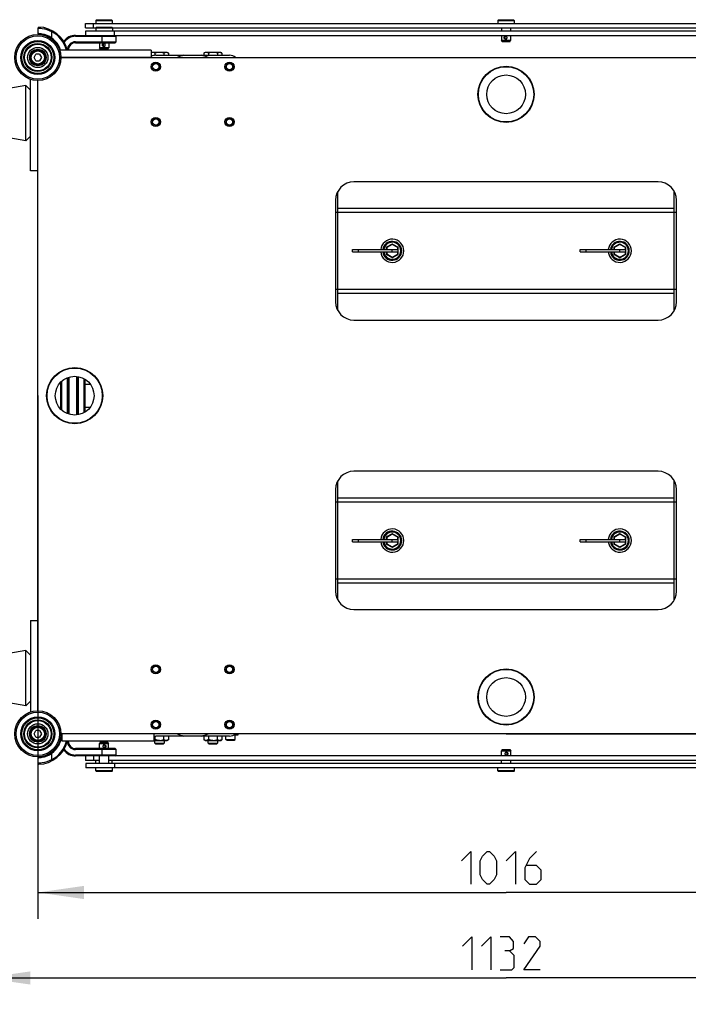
# Model space of a CAD drawing. Header units: millimetres. Extents: x 0 to 420, y 0 to 297.
# Tile 7 of 56: x 71 to 122, y 52 to 126. Entities that reach past the tile are written whole.
import ezdxf

# ---------------------------------------------------------------- set-up
doc = ezdxf.new("R2010")
doc.units = ezdxf.units.MM
doc.header["$LTSCALE"] = 23.1
doc.layers.get('0').update_dxf_attribs({"linetype": 'CONTINUOUS'})
doc.layers.add('02___PRT_ALL_AXES', color=7, linetype='CONTINUOUS')
doc.layers.add('DIM_PILOTEES', color=7, linetype='CONTINUOUS')
doc.styles.get("Standard").update_dxf_attribs({"font": 'txt', "width": 0.7})
doc.dimstyles.new('DIMSTYLE_1', dxfattribs={"dimtxt": 2.5, "dimasz": 3.5, "dimexe": 2, "dimexo": 0, "dimtad": 1, "dimlfac": 14.285714, "dimdsep": 46, "dimtxsty": 'Standard', "dimblk": '_FILLED', "dimblk1": '_FILLED', "dimblk2": '_FILLED', "dimcen": 0.09, "dimazin": 2, "dimtp": 0.8, "dimtm": 0.8, "dimtfac": 1, "dimtofl": 0, "dimtmove": 0, "dimatfit": 3, "dimldrblk": '_FILLED', "dimfxl": 0, "dimtolj": 1, "dimarcsym": 0})
doc.dimstyles.new('DIMSTYLE_2', dxfattribs={"dimtxt": 2.5, "dimasz": 3.5, "dimexe": 2, "dimexo": 0, "dimtad": 1, "dimlfac": 14.285714, "dimdsep": 46, "dimtxsty": 'Standard', "dimblk": '_FILLED', "dimblk1": '_FILLED', "dimblk2": '_FILLED', "dimcen": 0.09, "dimazin": 2, "dimtp": 1.2, "dimtm": 1.2, "dimtfac": 1, "dimtofl": 0, "dimtmove": 0, "dimatfit": 3, "dimldrblk": '_FILLED', "dimfxl": 0, "dimtolj": 1, "dimarcsym": 0})

# ---------------------------------------------------------------- blocks, each defined once
blk = doc.blocks.new('_FILLED')
at = {"color": 0, "linetype": 'ByBlock'}
blk.add_solid([(0, 0), (-1, 0.143), (-1, -0.143)], dxfattribs=at)
blk = doc.blocks.new('*D1')
at = {"layer": 'DIM_PILOTEES', "color": 2, "linetype": 'Continuous'}
for p, q in [((108.182, 123.596), (159.01, 123.596)), ((157.01, 123.596), (157.01, 97.906)), ((157.01, 72.216), (157.01, 97.906)), ((108.182, 72.216), (159.01, 72.216))]:
    blk.add_line(p, q, dxfattribs=at)
at = {"layer": 'DIM_PILOTEES', "color": 2, "linetype": 'Continuous', "xscale": 3.5, "yscale": 3.5, "zscale": 3.5}
for p, rotation in [((157.01, 123.596), 90), ((157.01, 72.216), 270)]:
    blk.add_blockref('_FILLED', p, dxfattribs=dict(at, rotation=rotation))
at = {"layer": 'DIM_PILOTEES', "color": 2, "linetype": 'Continuous', "insert": (153.885, 97.906), "char_height": 2.5, "width": 8.57143, "attachment_point": 2, "rotation": 90, "line_spacing_factor": 0.9}
blk.add_mtext('{\\ftxt;\\W0.0001;\\H0.0001;\\~}{\\ftxt;\\W2.2857142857;\\H2.5; }{\\ftxt;\\W0.0001;\\H0.0001;\\~}', dxfattribs=at)
blk = doc.blocks.new('*D2')
at = {"layer": 'DIM_PILOTEES', "color": 2, "linetype": 'Continuous'}
for p, q in [((72.622, 97.906), (72.622, 58.168)), ((143.742, 97.906), (143.742, 58.168)), ((72.622, 60.168), (108.182, 60.168)), ((143.742, 60.168), (108.182, 60.168))]:
    blk.add_line(p, q, dxfattribs=at)
at = {"layer": 'DIM_PILOTEES', "color": 2, "linetype": 'Continuous', "xscale": 3.5, "yscale": 3.5, "zscale": 3.5, "rotation": 180}
blk.add_blockref('_FILLED', (72.622, 60.168), dxfattribs=at)
at = {"layer": 'DIM_PILOTEES', "color": 2, "linetype": 'Continuous', "xscale": 3.5, "yscale": 3.5, "zscale": 3.5}
blk.add_blockref('_FILLED', (143.742, 60.168), dxfattribs=at)
at = {"layer": 'DIM_PILOTEES', "color": 2, "linetype": 'Continuous', "insert": (108.182, 63.293), "char_height": 2.5, "width": 10.17857, "attachment_point": 2, "line_spacing_factor": 0.9}
blk.add_mtext('{\\ftxt;\\W0.0001;\\H0.0001;\\~}{\\ftxt;\\W2.7142857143;\\H2.5; }{\\ftxt;\\W0.0001;\\H0.0001;\\~}', dxfattribs=at)
blk = doc.blocks.new('*D5')
at = {"layer": 'DIM_PILOTEES', "color": 2, "linetype": 'Continuous'}
for p, q in [((68.562, 76.44), (68.562, 51.672)), ((147.802, 76.451), (147.802, 51.672)), ((68.562, 53.672), (108.182, 53.672)), ((147.802, 53.672), (108.182, 53.672))]:
    blk.add_line(p, q, dxfattribs=at)
at = {"layer": 'DIM_PILOTEES', "color": 2, "linetype": 'Continuous', "xscale": 3.5, "yscale": 3.5, "zscale": 3.5, "rotation": 180}
blk.add_blockref('_FILLED', (68.562, 53.672), dxfattribs=at)
at = {"layer": 'DIM_PILOTEES', "color": 2, "linetype": 'Continuous', "xscale": 3.5, "yscale": 3.5, "zscale": 3.5}
blk.add_blockref('_FILLED', (147.802, 53.672), dxfattribs=at)
at = {"layer": 'DIM_PILOTEES', "color": 2, "linetype": 'Continuous', "insert": (108.182, 56.797), "char_height": 2.5, "width": 9.91071, "attachment_point": 2, "line_spacing_factor": 0.9}
blk.add_mtext('{\\ftxt;\\W0.0001;\\H0.0001;\\~}{\\ftxt;\\W2.6428571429;\\H2.5; }{\\ftxt;\\W0.0001;\\H0.0001;\\~}', dxfattribs=at)

msp = doc.modelspace()

# ---------------------------------------------------------------- linework, layer by layer
at = {"color": 7, "linetype": 'Continuous'}
for p, q in [((77.07361, 126.4658), (77.02111, 126.4133)), ((77.02111, 126.4133), (77.02111, 126.1858)), ((77.02111, 126.4133), (78.28111, 126.4133)), ((77.07361, 126.4658), (78.22861, 126.4658)), ((78.22861, 126.4658), (78.28111, 126.4133)), ((78.28111, 126.4133), (78.28111, 126.1858)), ((107.59882, 126.4658), (107.54632, 126.4133)), ((107.54632, 126.4133), (107.54632, 126.1858)), ((107.54632, 126.4133), (108.80632, 126.4133)), ((107.59882, 126.4658), (108.75382, 126.4658)), ((108.75382, 126.4658), (108.80632, 126.4133)), ((108.80632, 126.4133), (108.80632, 126.1858)), ((72.69372, 125.90468), (72.62153, 125.83471)), ((72.62153, 125.83471), (72.62153, 125.41446)), ((77.08403, 125.9058), (77.03153, 125.8533)), ((77.03153, 125.8533), (77.03153, 125.6258)), ((77.03153, 125.8533), (78.29153, 125.8533)), ((77.08403, 125.9058), (78.23903, 125.9058)), ((78.23903, 125.9058), (78.29153, 125.8533)), ((78.29153, 125.8533), (78.29153, 125.6258)), ((107.82632, 125.8358), (107.82632, 125.6258)), ((108.52632, 125.8358), (108.52632, 125.6258)), ((72.62153, 125.41446), (72.68884, 125.34451)), ((73.63115, 125.0252), (73.67153, 125.08238)), ((73.70434, 125.6363), (73.67153, 125.57447)), ((73.67153, 125.57447), (73.67153, 125.08238)), ((75.49153, 125.2758), (75.49153, 125.2058)), ((75.49153, 125.2758), (78.35451, 125.2758)), ((75.49153, 125.2058), (78.57153, 125.2058)), ((77.52153, 124.7158), (77.52153, 125.2758)), ((78.50153, 125.2758), (78.57153, 125.2058)), ((78.57153, 124.7858), (78.57153, 125.2058)), ((107.82632, 125.2758), (107.82632, 124.8908)), ((108.52632, 125.2758), (108.52632, 124.8908)), ((75.49153, 124.7858), (75.49153, 124.7158)), ((75.49153, 124.7858), (78.57153, 124.7858)), ((75.49153, 124.7158), (78.50153, 124.7158)), ((77.31153, 124.7158), (77.31153, 124.3308)), ((77.37215, 124.2258), (77.31153, 124.3308)), ((78.01153, 124.3308), (77.31153, 124.3308)), ((77.95091, 124.2258), (77.37215, 124.2258)), ((77.95091, 124.2258), (78.01153, 124.3308)), ((78.01153, 124.7158), (78.01153, 124.3308)), ((78.57153, 124.7858), (78.50153, 124.7158)), ((107.88694, 124.7858), (107.82632, 124.8908)), ((108.52632, 124.8908), (107.82632, 124.8908)), ((108.4657, 124.7858), (107.88694, 124.7858)), ((108.4657, 124.7858), (108.52632, 124.8908)), ((72.33863, 123.5958), (72.48008, 123.8408)), ((72.48008, 123.3508), (72.33863, 123.5958)), ((72.76298, 123.8408), (72.48008, 123.8408)), ((72.76298, 123.8408), (72.90443, 123.5958)), ((72.90443, 123.5958), (72.76298, 123.3508)), ((81.23153, 124.1558), (74.27836, 124.1558)), ((81.23153, 123.5958), (74.37153, 123.5958)), ((81.23153, 124.1558), (81.23153, 123.5958)), ((81.26657, 123.9808), (81.23153, 123.96058)), ((82.4565, 123.9808), (81.26657, 123.9808)), ((81.51801, 123.92764), (81.51801, 123.76026)), ((81.58153, 123.7638), (87.18153, 123.7638)), ((82.20506, 123.92764), (82.20506, 123.7638)), ((82.4565, 123.9808), (82.54858, 123.92764)), ((82.54858, 123.92764), (82.54858, 123.7638)), ((85.32657, 123.9808), (85.23449, 123.92764)), ((85.23449, 123.92764), (85.23449, 123.7638)), ((86.5165, 123.9808), (85.32657, 123.9808)), ((85.57801, 123.92764), (85.57801, 123.7638)), ((86.26506, 123.92764), (86.26506, 123.7638)), ((86.5165, 123.9808), (86.60858, 123.92764)), ((86.60858, 123.92764), (86.60858, 123.7638)), ((72.48008, 123.3508), (72.76298, 123.3508)), ((72.06153, 114.9858), (72.06153, 121.93898)), ((71.71153, 121.4608), (68.85027, 120.95214)), ((71.71153, 117.2608), (71.71153, 121.4608)), ((72.06153, 121.1108), (71.71153, 121.4608)), ((72.62153, 114.9858), (72.62153, 121.8458)), ((71.71153, 117.2608), (68.85027, 117.76947)), ((72.06153, 117.6108), (71.71153, 117.2608)), ((72.62153, 114.9858), (72.06153, 114.9858)), ((119.73153, 114.1458), (96.63153, 114.1458)), ((95.40653, 104.36846), (95.40653, 113.42315)), ((120.95653, 104.36846), (120.95653, 113.42315)), ((95.23153, 112.7458), (95.23153, 105.0458)), ((121.13153, 105.0458), (121.13153, 112.7458)), ((121.13153, 111.8148), (95.23153, 111.8148)), ((120.95653, 112.11791), (95.40653, 112.11791)), ((99.52253, 109.42509), (99.10253, 109.1826)), ((99.54003, 109.39478), (99.12003, 109.15229)), ((99.54003, 109.39478), (99.52253, 109.42509)), ((99.54003, 109.39478), (99.55753, 109.42509)), ((99.95877, 109.15302), (99.54003, 109.39478)), ((99.55753, 109.42509), (99.97753, 109.1826)), ((116.80553, 109.42509), (116.38553, 109.1826)), ((116.82303, 109.39478), (116.40303, 109.15229)), ((116.82303, 109.39478), (116.80553, 109.42509)), ((116.82303, 109.39478), (116.84053, 109.42509)), ((117.24177, 109.15302), (116.82303, 109.39478)), ((116.84053, 109.42509), (117.26053, 109.1826)), ((96.52303, 108.8223), (96.52303, 108.9973)), ((96.52303, 108.9973), (99.99374, 108.9973)), ((96.52303, 108.8223), (99.99374, 108.8223)), ((96.97803, 108.8223), (96.97803, 108.9973)), ((99.08503, 109.15229), (99.08503, 108.9973)), ((99.12003, 109.15229), (99.08503, 109.15229)), ((99.08503, 108.8223), (99.08503, 108.66732)), ((99.12003, 108.66732), (99.08503, 108.66732)), ((99.12003, 109.15229), (99.10253, 109.1826)), ((99.12003, 108.66732), (99.10253, 108.63701)), ((99.10253, 108.63701), (99.52253, 108.39452)), ((99.12003, 109.15229), (99.12003, 108.9973)), ((99.12003, 108.8223), (99.12003, 108.66732)), ((99.12003, 108.66732), (99.54003, 108.42483)), ((99.54003, 108.8223), (99.54003, 108.9973)), ((99.54003, 108.42483), (99.95877, 108.66659)), ((99.55753, 108.39452), (99.97753, 108.63701)), ((99.95877, 109.15302), (99.97627, 109.18333)), ((99.95877, 108.9973), (99.95877, 109.15302)), ((99.95877, 109.15302), (99.99374, 109.15302)), ((99.95877, 108.66659), (99.95877, 108.8223)), ((99.95877, 108.66659), (99.97627, 108.63628)), ((99.95877, 108.66659), (99.99374, 108.66659)), ((99.99374, 108.9973), (99.99374, 109.15302)), ((99.99374, 109.15302), (99.99503, 109.15229)), ((99.99374, 108.66659), (99.99374, 108.8223)), ((99.99374, 108.66659), (99.99503, 108.66732)), ((99.99503, 108.66732), (99.99503, 109.15229)), ((113.80603, 108.8223), (113.80603, 108.9973)), ((113.80603, 108.9973), (117.27674, 108.9973)), ((113.80603, 108.8223), (117.27674, 108.8223)), ((114.26103, 108.8223), (114.26103, 108.9973)), ((116.36803, 109.15229), (116.36803, 108.9973)), ((116.40303, 109.15229), (116.36803, 109.15229)), ((116.36803, 108.8223), (116.36803, 108.66732)), ((116.40303, 108.66732), (116.36803, 108.66732)), ((116.40303, 109.15229), (116.38553, 109.1826)), ((116.40303, 108.66732), (116.38553, 108.63701)), ((116.38553, 108.63701), (116.80553, 108.39452)), ((116.40303, 109.15229), (116.40303, 108.9973)), ((116.40303, 108.8223), (116.40303, 108.66732)), ((116.40303, 108.66732), (116.82303, 108.42483)), ((116.82303, 108.8223), (116.82303, 108.9973)), ((116.82303, 108.42483), (117.24177, 108.66659)), ((116.84053, 108.39452), (117.26053, 108.63701)), ((117.24177, 109.15302), (117.25927, 109.18333)), ((117.24177, 108.9973), (117.24177, 109.15302)), ((117.24177, 109.15302), (117.27674, 109.15302)), ((117.24177, 108.66659), (117.24177, 108.8223)), ((117.24177, 108.66659), (117.27674, 108.66659)), ((117.24177, 108.66659), (117.25927, 108.63628)), ((117.27674, 108.9973), (117.27674, 109.15302)), ((117.27674, 109.15302), (117.27803, 109.15229)), ((117.27674, 108.66659), (117.27674, 108.8223)), ((117.27674, 108.66659), (117.27803, 108.66732)), ((117.27803, 108.66732), (117.27803, 109.15229)), ((99.54003, 108.42483), (99.52253, 108.39452)), ((99.54003, 108.42483), (99.55753, 108.39452)), ((116.82303, 108.42483), (116.80553, 108.39452)), ((116.82303, 108.42483), (116.84053, 108.39452)), ((95.23153, 106.0048), (121.13153, 106.0048)), ((95.40653, 105.7017), (120.95653, 105.7017)), ((96.63153, 103.6458), (119.73153, 103.6458)), ((74.30153, 99.72313), (74.30153, 99.68112)), ((74.37153, 99.72278), (74.37153, 99.76444)), ((74.44153, 99.762), (74.44153, 99.80228)), ((74.86153, 99.96592), (74.86153, 99.92809)), ((74.93153, 99.98358), (74.93153, 99.9478)), ((75.00153, 99.96173), (75.00153, 99.99877)), ((75.56153, 100.03593), (75.56153, 100.00026)), ((75.63153, 100.0301), (75.63153, 99.99397)), ((75.70153, 99.98569), (75.70153, 100.02199)), ((76.12153, 99.92269), (76.12153, 99.88417)), ((76.19153, 99.89693), (76.19153, 99.85833)), ((73.63653, 99.07645), (73.63653, 99.0113)), ((73.67153, 99.12825), (73.67153, 99.0637)), ((73.70653, 99.17728), (73.70653, 99.1161)), ((73.80985, 99.3058), (73.85813, 99.3058)), ((74.33653, 98.89729), (74.33653, 96.91432)), ((74.37153, 96.8787), (74.37153, 98.93291)), ((74.44153, 96.8111), (74.44153, 99.00051)), ((74.86153, 99.26387), (74.86153, 96.54774)), ((74.93153, 99.2912), (74.93153, 96.52041)), ((75.00153, 96.4984), (75.00153, 99.3132)), ((75.56153, 99.36846), (75.56153, 96.44315)), ((75.63153, 99.35974), (75.63153, 96.45187)), ((75.70153, 96.46384), (75.70153, 99.34777)), ((76.12153, 99.19842), (76.12153, 96.61319)), ((76.19153, 99.15669), (76.19153, 96.65492)), ((76.19153, 98.76855), (76.61021, 98.76855)), ((77.33441, 98.76855), (77.37427, 98.76855)), ((77.34653, 98.76855), (77.34653, 98.82903)), ((73.63653, 96.80031), (73.63653, 96.73516)), ((73.67153, 96.74791), (73.67153, 96.68336)), ((73.70653, 96.69551), (73.70653, 96.63433)), ((73.80985, 96.5058), (73.85813, 96.5058)), ((76.19153, 97.04305), (76.61021, 97.04305)), ((77.33441, 97.04305), (77.37427, 97.04305)), ((77.34653, 96.98258), (77.34653, 97.04305)), ((74.30153, 96.13049), (74.30153, 96.08848)), ((74.37153, 96.04717), (74.37153, 96.08882)), ((74.44153, 96.00932), (74.44153, 96.0496)), ((74.86153, 95.88352), (74.86153, 95.84569)), ((74.93153, 95.86381), (74.93153, 95.82803)), ((75.00153, 95.81284), (75.00153, 95.84987)), ((75.56153, 95.81135), (75.56153, 95.77568)), ((75.63153, 95.81764), (75.63153, 95.78151)), ((75.70153, 95.78962), (75.70153, 95.82592)), ((76.12153, 95.92743), (76.12153, 95.88892)), ((76.19153, 95.95327), (76.19153, 95.91468)), ((119.73153, 92.1658), (96.63153, 92.1658)), ((95.40653, 82.38846), (95.40653, 91.44315)), ((120.95653, 82.38846), (120.95653, 91.44315)), ((95.23153, 90.7658), (95.23153, 83.0658)), ((121.13153, 83.0658), (121.13153, 90.7658)), ((121.13153, 89.8068), (95.23153, 89.8068)), ((120.95653, 90.10991), (95.40653, 90.10991)), ((96.52303, 86.8143), (96.52303, 86.9893)), ((96.52303, 86.9893), (99.99374, 86.9893)), ((96.52303, 86.8143), (99.99374, 86.8143)), ((96.97803, 86.8143), (96.97803, 86.9893)), ((99.08503, 87.14429), (99.08503, 86.9893)), ((99.12003, 87.14429), (99.08503, 87.14429)), ((99.08503, 86.8143), (99.08503, 86.65932)), ((99.52253, 87.41709), (99.10253, 87.1746)), ((99.12003, 87.14429), (99.10253, 87.1746)), ((99.54003, 87.38678), (99.12003, 87.14429)), ((99.12003, 87.14429), (99.12003, 86.9893)), ((99.12003, 86.8143), (99.12003, 86.65932)), ((99.54003, 87.38678), (99.52253, 87.41709)), ((99.54003, 87.38678), (99.55753, 87.41709)), ((99.95877, 87.14502), (99.54003, 87.38678)), ((99.54003, 86.8143), (99.54003, 86.9893)), ((99.55753, 87.41709), (99.97753, 87.1746)), ((99.95877, 87.14502), (99.97627, 87.17533)), ((99.95877, 86.9893), (99.95877, 87.14502)), ((99.95877, 87.14502), (99.99374, 87.14502)), ((99.95877, 86.65859), (99.95877, 86.8143)), ((99.99374, 87.14502), (99.99503, 87.14429)), ((99.99374, 86.9893), (99.99374, 87.14502)), ((99.99374, 86.65859), (99.99374, 86.8143)), ((99.99503, 86.65932), (99.99503, 87.14429)), ((113.80603, 86.9893), (117.27674, 86.9893)), ((113.80603, 86.8143), (113.80603, 86.9893)), ((113.80603, 86.8143), (117.27674, 86.8143)), ((114.26103, 86.8143), (114.26103, 86.9893)), ((116.40303, 87.14429), (116.36803, 87.14429)), ((116.36803, 87.14429), (116.36803, 86.9893)), ((116.36803, 86.8143), (116.36803, 86.65932)), ((116.80553, 87.41709), (116.38553, 87.1746)), ((116.40303, 87.14429), (116.38553, 87.1746)), ((116.82303, 87.38678), (116.40303, 87.14429)), ((116.40303, 87.14429), (116.40303, 86.9893)), ((116.40303, 86.8143), (116.40303, 86.65932)), ((116.82303, 87.38678), (116.80553, 87.41709)), ((116.82303, 87.38678), (116.84053, 87.41709)), ((117.24177, 87.14502), (116.82303, 87.38678)), ((116.82303, 86.8143), (116.82303, 86.9893)), ((116.84053, 87.41709), (117.26053, 87.1746)), ((117.24177, 87.14502), (117.25927, 87.17533)), ((117.24177, 87.14502), (117.27674, 87.14502)), ((117.24177, 86.9893), (117.24177, 87.14502)), ((117.24177, 86.65859), (117.24177, 86.8143)), ((117.27674, 87.14502), (117.27803, 87.14429)), ((117.27674, 86.9893), (117.27674, 87.14502)), ((117.27674, 86.65859), (117.27674, 86.8143)), ((117.27803, 86.65932), (117.27803, 87.14429)), ((99.12003, 86.65932), (99.08503, 86.65932)), ((99.12003, 86.65932), (99.10253, 86.62901)), ((99.10253, 86.62901), (99.52253, 86.38652)), ((99.12003, 86.65932), (99.54003, 86.41683)), ((99.54003, 86.41683), (99.52253, 86.38652)), ((99.54003, 86.41683), (99.95877, 86.65859)), ((99.54003, 86.41683), (99.55753, 86.38652)), ((99.55753, 86.38652), (99.97753, 86.62901)), ((99.95877, 86.65859), (99.97627, 86.62828)), ((99.95877, 86.65859), (99.99374, 86.65859)), ((99.99374, 86.65859), (99.99503, 86.65932)), ((116.40303, 86.65932), (116.36803, 86.65932)), ((116.40303, 86.65932), (116.38553, 86.62901)), ((116.38553, 86.62901), (116.80553, 86.38652)), ((116.40303, 86.65932), (116.82303, 86.41683)), ((116.82303, 86.41683), (116.80553, 86.38652)), ((116.82303, 86.41683), (117.24177, 86.65859)), ((116.82303, 86.41683), (116.84053, 86.38652)), ((116.84053, 86.38652), (117.26053, 86.62901)), ((117.24177, 86.65859), (117.27674, 86.65859)), ((117.24177, 86.65859), (117.25927, 86.62828)), ((117.27674, 86.65859), (117.27803, 86.65932)), ((95.23153, 83.9968), (121.13153, 83.9968)), ((95.40653, 83.6937), (120.95653, 83.6937)), ((96.63153, 81.6658), (119.73153, 81.6658)), ((72.06153, 80.8258), (72.06153, 73.87263)), ((72.06153, 80.8258), (72.62153, 80.8258)), ((72.62153, 80.8258), (72.62153, 73.9658)), ((71.71153, 78.5508), (68.85027, 78.04214)), ((72.06153, 78.2008), (71.71153, 78.5508)), ((71.71153, 74.3508), (71.71153, 78.5508)), ((71.71153, 74.3508), (68.85027, 74.85947)), ((72.06153, 74.7008), (71.71153, 74.3508)), ((72.33863, 72.2158), (72.48008, 72.4608)), ((72.48008, 71.9708), (72.33863, 72.2158)), ((72.76298, 72.4608), (72.48008, 72.4608)), ((72.48008, 71.9708), (72.76298, 71.9708)), ((72.76298, 72.4608), (72.90443, 72.2158)), ((72.90443, 72.2158), (72.76298, 71.9708)), ((74.44153, 72.2158), (74.44153, 71.6558)), ((81.44153, 72.2158), (74.44153, 72.2158)), ((81.44153, 72.2158), (81.44153, 71.6558)), ((81.51801, 72.05136), (81.51801, 71.77199)), ((87.18153, 72.0478), (81.58153, 72.0478)), ((82.20506, 71.77199), (82.20506, 72.0478)), ((82.54858, 72.0478), (82.54858, 71.77199)), ((85.23449, 72.0478), (85.23449, 71.77199)), ((85.57801, 72.0478), (85.57801, 71.77199)), ((86.26506, 71.77199), (86.26506, 72.0478)), ((86.60858, 72.0478), (86.60858, 71.77199)), ((86.90153, 71.7902), (86.90153, 72.0478)), ((87.53709, 72.1458), (87.84646, 72.1458)), ((87.60153, 71.7902), (87.60153, 72.1458)), ((87.84653, 72.14582), (87.84653, 72.2158)), ((81.44153, 71.6558), (74.44153, 71.6558)), ((75.49153, 71.0258), (75.49153, 71.0958)), ((78.50153, 71.0958), (75.49153, 71.0958)), ((77.36173, 71.5858), (77.30111, 71.4808)), ((77.30111, 71.0958), (77.30111, 71.4808)), ((77.30111, 71.4808), (78.00111, 71.4808)), ((77.36173, 71.5858), (77.94049, 71.5858)), ((77.52153, 70.5358), (77.52153, 71.0958)), ((77.94049, 71.5858), (78.00111, 71.4808)), ((78.00111, 71.0958), (78.00111, 71.4808)), ((78.57153, 71.0258), (78.50153, 71.0958)), ((81.44153, 71.7188), (82.45644, 71.7188)), ((81.51153, 71.5172), (81.51153, 71.7188)), ((81.51153, 71.5172), (81.57593, 71.4528)), ((81.51153, 71.5172), (82.21153, 71.5172)), ((81.57593, 71.4528), (82.14713, 71.4528)), ((82.14713, 71.4528), (82.21153, 71.5172)), ((82.21153, 71.7188), (82.21153, 71.5172)), ((82.45646, 71.7188), (82.54858, 71.77199)), ((85.3266, 71.7188), (85.23449, 71.77199)), ((85.32663, 71.7188), (86.51644, 71.7188)), ((85.57153, 71.5172), (85.57153, 71.7188)), ((85.57153, 71.5172), (85.63593, 71.4528)), ((85.57153, 71.5172), (86.27153, 71.5172)), ((85.63593, 71.4528), (86.20713, 71.4528)), ((86.20713, 71.4528), (86.27153, 71.5172)), ((86.27153, 71.7188), (86.27153, 71.5172)), ((86.51646, 71.7188), (86.60858, 71.77199)), ((86.96593, 71.7258), (86.90153, 71.7902)), ((86.90153, 71.7902), (87.60153, 71.7902)), ((86.96593, 71.7258), (87.53713, 71.7258)), ((87.53713, 71.7258), (87.60153, 71.7902)), ((72.68884, 70.4671), (72.62153, 70.39715)), ((72.62153, 70.39715), (72.62153, 69.9769)), ((73.63115, 70.78641), (73.67153, 70.72923)), ((73.67153, 70.72923), (73.67153, 70.23714)), ((78.57153, 71.0258), (75.49153, 71.0258)), ((75.49153, 70.5358), (75.49153, 70.6058)), ((78.57153, 70.6058), (75.49153, 70.6058)), ((78.50153, 70.5358), (75.49153, 70.5358)), ((77.31153, 69.9758), (77.31153, 70.5358)), ((78.01153, 69.9758), (78.01153, 70.5358)), ((78.50153, 70.5358), (78.57153, 70.6058)), ((78.57153, 70.6058), (78.57153, 71.0258)), ((107.89736, 71.0258), (107.83674, 70.9208)), ((107.83674, 70.9208), (108.53674, 70.9208)), ((107.83674, 70.5358), (107.83674, 70.9208)), ((107.89736, 71.0258), (108.47612, 71.0258)), ((108.47612, 71.0258), (108.53674, 70.9208)), ((108.53674, 70.5358), (108.53674, 70.9208)), ((72.69372, 69.90693), (72.62153, 69.9769)), ((73.70434, 70.17531), (73.67153, 70.23714)), ((77.02111, 69.9758), (77.02111, 70.1858)), ((77.03153, 69.3983), (77.03153, 69.6258)), ((78.28111, 69.9758), (78.28111, 70.1858)), ((78.29153, 69.3983), (78.29153, 69.6258)), ((107.55674, 69.3983), (107.55674, 69.6258)), ((107.83674, 69.9758), (107.83674, 70.1858)), ((108.53674, 69.9758), (108.53674, 70.1858)), ((108.81674, 69.3983), (108.81674, 69.6258)), ((77.08403, 69.3458), (77.03153, 69.3983)), ((78.29153, 69.3983), (77.03153, 69.3983)), ((78.23903, 69.3458), (77.08403, 69.3458)), ((78.23903, 69.3458), (78.29153, 69.3983)), ((108.81674, 69.3983), (107.55674, 69.3983)), ((107.60924, 69.3458), (107.55674, 69.3983)), ((108.76424, 69.3458), (107.60924, 69.3458)), ((108.76424, 69.3458), (108.81674, 69.3983))]:
    msp.add_line(p, q, dxfattribs=at)
for centre, radius in [((72.62153, 123.5958), 1.75), ((72.62153, 123.5958), 1.645), ((72.62153, 123.5958), 1.295), ((72.62153, 123.5958), 1.211), ((72.62153, 123.5958), 1.06472), ((72.62153, 123.5958), 1.0605), ((72.62153, 123.5958), 1.00625), ((72.62153, 123.5958), 0.77), ((72.62153, 123.5958), 0.63), ((72.62153, 123.5958), 0.56), ((72.62153, 123.5958), 0.504), ((108.18153, 120.7958), 2.1), ((108.18153, 120.7958), 1.47), ((75.42153, 97.9058), 2.1), ((75.42153, 97.9058), 1.47), ((108.18153, 75.0158), 2.1), ((108.18153, 75.0158), 1.47), ((72.62153, 72.2158), 1.75), ((72.62153, 72.2158), 1.645), ((72.62153, 72.2158), 1.295), ((72.62153, 72.2158), 1.211), ((72.62153, 72.2158), 1.06472), ((72.62153, 72.2158), 1.0605), ((72.62153, 72.2158), 1.00625), ((72.62153, 72.2158), 0.77), ((72.62153, 72.2158), 0.63), ((72.62153, 72.2158), 0.56), ((72.62153, 72.2158), 0.504)]:
    msp.add_circle(centre, radius, dxfattribs=at)
for centre, radius, start, end in [((72.62153, 123.5958), 2.31, 14.0312009, 88.2092153), ((72.62153, 123.5958), 2.24, 14.4775218, 62.0468131), ((72.62153, 123.5958), 1.82, 17.9229938, 54.765582), ((75.49153, 124.1558), 1.12, 90, 144.0856677), ((75.49153, 124.1558), 1.05, 90, 145.7369566), ((75.49153, 124.1558), 0.63, 90, 179.7127536), ((75.49153, 124.1558), 0.56, 90, 180), ((81.58153, 123.0638), 0.7, 90, 120.0383536), ((81.38407, 123.5887), 0.39784, 112.2191347, 112.547607), ((84.38153, 120.7958), 3.04297, 102.7445864, 112.9700265), ((84.38153, 120.7958), 3.04297, 67.030176, 77.2554136), ((87.18153, 123.0638), 0.7, 49.5620893, 90), ((96.63153, 112.7458), 1.4, 90, 180), ((119.73153, 112.7458), 1.4, 0, 90), ((99.54003, 108.9098), 0.88131, 185.6990878, 174.3009122), ((99.54003, 108.9098), 0.7175, 187.0099536, 172.9900464), ((99.54003, 108.9098), 0.6475, 187.7739863, 172.2260137), ((99.54003, 109.39478), 0.035, 60, 120), ((116.82303, 108.9098), 0.88131, 185.6990878, 174.3009122), ((116.82303, 108.9098), 0.7175, 187.0099536, 172.9900464), ((116.82303, 108.9098), 0.6475, 187.7739863, 172.2260137), ((116.82303, 109.39478), 0.035, 60, 120), ((99.12003, 109.15229), 0.035, 120, 180), ((99.12003, 108.66732), 0.035, 180, 240), ((99.96003, 109.15229), 0.035, 0, 60), ((99.96003, 108.66732), 0.035, 300, 360), ((116.40303, 109.15229), 0.035, 120, 180), ((116.40303, 108.66732), 0.035, 180, 240), ((117.24303, 109.15229), 0.035, 0, 60), ((117.24303, 108.66732), 0.035, 300, 360), ((99.54003, 108.42483), 0.035, 240, 300), ((116.82303, 108.42483), 0.035, 240, 300), ((96.63153, 105.0458), 1.4, 180, 270), ((119.73153, 105.0458), 1.4, 270, 360), ((96.63153, 90.7658), 1.4, 90, 180), ((119.73153, 90.7658), 1.4, 0, 90), ((99.54003, 86.9018), 0.88131, 185.6990878, 174.3009122), ((99.54003, 86.9018), 0.7175, 187.0099536, 172.9900464), ((99.54003, 86.9018), 0.6475, 187.7739863, 172.2260137), ((116.82303, 86.9018), 0.88131, 185.6990878, 174.3009122), ((116.82303, 86.9018), 0.7175, 187.0099536, 172.9900464), ((116.82303, 86.9018), 0.6475, 187.7739863, 172.2260137), ((99.12003, 87.14429), 0.035, 120, 180), ((99.54003, 87.38678), 0.035, 60, 120), ((99.96003, 87.14429), 0.035, 0, 60), ((116.40303, 87.14429), 0.035, 120, 180), ((116.82303, 87.38678), 0.035, 60, 120), ((117.24303, 87.14429), 0.035, 0, 60), ((99.12003, 86.65932), 0.035, 180, 240), ((99.54003, 86.41683), 0.035, 240, 300), ((99.96003, 86.65932), 0.035, 300, 360), ((116.40303, 86.65932), 0.035, 180, 240), ((116.82303, 86.41683), 0.035, 240, 300), ((117.24303, 86.65932), 0.035, 300, 360), ((96.63153, 83.0658), 1.4, 180, 270), ((119.73153, 83.0658), 1.4, 270, 360), ((72.62153, 72.2158), 1.82, 305.234418, 360), ((81.58153, 72.7478), 0.7, 258.4525745, 270), ((84.38153, 75.0158), 3.04297, 247.030176, 257.2554136), ((84.38153, 75.0158), 3.04297, 282.7445864, 292.9700265), ((87.18153, 72.7478), 0.7, 270, 310.4375979), ((87.54887, 72.90134), 0.75552, 269.1540136, 270.0086806), ((72.62153, 72.2158), 2.31, 271.7907847, 345.9687991), ((72.62153, 72.2158), 2.24, 297.9531869, 345.5224782), ((75.49153, 71.6558), 1.05, 214.2630434, 270), ((75.49153, 71.6558), 0.63, 180.2872464, 270), ((75.49153, 71.6558), 0.56, 180, 270), ((75.49153, 71.6558), 1.12, 215.9143323, 270)]:
    msp.add_arc(centre, radius, start, end, dxfattribs=at)
for points, knots in [([(72.62153, 125.83471), (72.72838, 125.83178), (73.09042, 125.79831), (73.44292, 125.6877), (73.67153, 125.57447)], [0, 0, 0, 0, 0.29587432, 1, 1, 1, 1]), ([(73.67153, 125.08238), (73.45511, 125.22505), (73.10123, 125.36768), (72.73168, 125.4109), (72.62153, 125.41446)], [0, 0, 0, 0, 0.7006925, 1, 1, 1, 1]), ([(108.03964, 125.1008), (108.03964, 125.11542), (108.04527, 125.14474), (108.06953, 125.18197), (108.10619, 125.207), (108.13541, 125.2128), (108.14993, 125.2128)], [0, 0, 0, 0, 0.2524413, 0.50120571, 0.74905369, 1, 1, 1, 1]), ([(108.14993, 124.9888), (108.13541, 124.9888), (108.10619, 124.99461), (108.06953, 125.01964), (108.04527, 125.05687), (108.03964, 125.08619), (108.03964, 125.1008)], [0, 0, 0, 0, 0.25093147, 0.49877749, 0.74754651, 1, 1, 1, 1]), ([(108.17637, 125.20966), (108.1525, 125.2039), (108.10734, 125.17577), (108.08965, 125.12533), (108.08965, 125.1008)], [0, 0, 0, 0, 0.50019581, 1, 1, 1, 1]), ([(108.08965, 125.1008), (108.08965, 125.07627), (108.10734, 125.02582), (108.15253, 124.99769), (108.1764, 124.99194)], [0, 0, 0, 0, 0.49979023, 1, 1, 1, 1]), ([(108.14993, 124.9888), (108.16459, 124.9888), (108.19416, 124.99473), (108.23157, 125.01955), (108.25696, 125.05666), (108.26602, 125.1008), (108.25696, 125.14495), (108.23157, 125.18206), (108.19416, 125.20688), (108.16459, 125.2128), (108.14993, 125.2128)], [0, 0, 0, 0, 0.12529301, 0.25022064, 0.3748641, 0.5000009, 0.62513668, 0.74978134, 0.87471328, 1, 1, 1, 1]), ([(77.52485, 124.5408), (77.52485, 124.55542), (77.53048, 124.58474), (77.55474, 124.62197), (77.5914, 124.647), (77.62061, 124.6528), (77.63514, 124.6528)], [0, 0, 0, 0, 0.2524413, 0.50120571, 0.74905369, 1, 1, 1, 1]), ([(77.63514, 124.4288), (77.62062, 124.4288), (77.5914, 124.43461), (77.55474, 124.45964), (77.53048, 124.49687), (77.52485, 124.52619), (77.52485, 124.5408)], [0, 0, 0, 0, 0.25093147, 0.49877749, 0.74754651, 1, 1, 1, 1]), ([(77.66158, 124.64966), (77.63771, 124.6439), (77.59255, 124.61577), (77.57486, 124.56533), (77.57486, 124.5408)], [0, 0, 0, 0, 0.50019581, 1, 1, 1, 1]), ([(77.57486, 124.5408), (77.57486, 124.51627), (77.59255, 124.46582), (77.63774, 124.43769), (77.66161, 124.43194)], [0, 0, 0, 0, 0.49979023, 1, 1, 1, 1]), ([(77.63514, 124.4288), (77.6498, 124.4288), (77.67937, 124.43473), (77.71678, 124.45955), (77.74217, 124.49666), (77.75123, 124.5408), (77.74217, 124.58495), (77.71678, 124.62206), (77.67937, 124.64688), (77.6498, 124.6528), (77.63514, 124.6528)], [0, 0, 0, 0, 0.12529301, 0.25022064, 0.3748641, 0.5000009, 0.62513668, 0.74978134, 0.87471328, 1, 1, 1, 1]), ([(81.51801, 123.92764), (81.50428, 123.93557), (81.45116, 123.96373), (81.39067, 123.98083), (81.34625, 123.98079)], [0, 0, 0, 0, 0.26299896, 1, 1, 1, 1]), ([(82.37682, 123.98079), (82.36225, 123.98081), (82.30178, 123.97555), (82.24473, 123.95055), (82.20506, 123.92764)], [0, 0, 0, 0, 0.24128164, 1, 1, 1, 1]), ([(82.54858, 123.92764), (82.53485, 123.93557), (82.48173, 123.96373), (82.42124, 123.98083), (82.37682, 123.98079)], [0, 0, 0, 0, 0.26299896, 1, 1, 1, 1]), ([(85.57801, 123.92764), (85.56428, 123.93557), (85.51116, 123.96373), (85.45067, 123.98083), (85.40625, 123.98079)], [0, 0, 0, 0, 0.26299896, 1, 1, 1, 1]), ([(86.43682, 123.98079), (86.42225, 123.98081), (86.36178, 123.97555), (86.30473, 123.95055), (86.26506, 123.92764)], [0, 0, 0, 0, 0.24128164, 1, 1, 1, 1]), ([(86.60858, 123.92764), (86.59485, 123.93557), (86.54173, 123.96373), (86.48124, 123.98083), (86.43682, 123.98079)], [0, 0, 0, 0, 0.26299896, 1, 1, 1, 1]), ([(77.6775, 71.3828), (77.66285, 71.3828), (77.63327, 71.37688), (77.59586, 71.35206), (77.57047, 71.31495), (77.56141, 71.2708), (77.57047, 71.22666), (77.59586, 71.18955), (77.63327, 71.16473), (77.66285, 71.1588), (77.6775, 71.1588)], [0, 0, 0, 0, 0.12529301, 0.25022064, 0.3748641, 0.5000009, 0.62513668, 0.74978134, 0.87471328, 1, 1, 1, 1]), ([(77.73779, 71.2708), (77.73779, 71.29534), (77.72009, 71.34579), (77.67491, 71.37391), (77.65103, 71.37967)], [0, 0, 0, 0, 0.49979023, 1, 1, 1, 1]), ([(77.65107, 71.16195), (77.67493, 71.16771), (77.7201, 71.19583), (77.73779, 71.24627), (77.73779, 71.2708)], [0, 0, 0, 0, 0.50019581, 1, 1, 1, 1]), ([(77.6775, 71.3828), (77.69203, 71.3828), (77.72124, 71.377), (77.75791, 71.35197), (77.78217, 71.31474), (77.7878, 71.28542), (77.7878, 71.2708)], [0, 0, 0, 0, 0.25093147, 0.49877749, 0.74754651, 1, 1, 1, 1]), ([(77.7878, 71.2708), (77.7878, 71.25619), (77.78217, 71.22687), (77.75791, 71.18964), (77.72124, 71.16461), (77.69203, 71.1588), (77.6775, 71.1588)], [0, 0, 0, 0, 0.2524413, 0.50120571, 0.74905369, 1, 1, 1, 1]), ([(82.20506, 71.77199), (82.21879, 71.76406), (82.27192, 71.7359), (82.33241, 71.7188), (82.37684, 71.71882)], [0, 0, 0, 0, 0.26299228, 1, 1, 1, 1]), ([(85.40625, 71.71882), (85.39168, 71.71882), (85.33121, 71.72408), (85.27416, 71.74908), (85.23449, 71.77199)], [0, 0, 0, 0, 0.24127976, 1, 1, 1, 1]), ([(85.57801, 71.77199), (85.56428, 71.76406), (85.51116, 71.7359), (85.45067, 71.71881), (85.40625, 71.71882)], [0, 0, 0, 0, 0.26299429, 1, 1, 1, 1]), ([(86.26506, 71.77199), (86.27879, 71.76406), (86.33192, 71.7359), (86.39241, 71.7188), (86.43684, 71.71882)], [0, 0, 0, 0, 0.26299228, 1, 1, 1, 1]), ([(72.62153, 70.39715), (72.73171, 70.40071), (73.10126, 70.44393), (73.45513, 70.58657), (73.67153, 70.72923)], [0, 0, 0, 0, 0.2993849, 1, 1, 1, 1]), ([(108.21313, 70.8228), (108.19848, 70.8228), (108.1689, 70.81688), (108.13149, 70.79206), (108.1061, 70.75495), (108.09704, 70.7108), (108.1061, 70.66666), (108.13149, 70.62955), (108.1689, 70.60473), (108.19848, 70.5988), (108.21313, 70.5988)], [0, 0, 0, 0, 0.12529301, 0.25022064, 0.3748641, 0.5000009, 0.62513668, 0.74978134, 0.87471328, 1, 1, 1, 1]), ([(108.27342, 70.7108), (108.27342, 70.73534), (108.25572, 70.78579), (108.21053, 70.81391), (108.18666, 70.81967)], [0, 0, 0, 0, 0.49979023, 1, 1, 1, 1]), ([(108.1867, 70.60195), (108.21056, 70.60771), (108.25573, 70.63583), (108.27342, 70.68627), (108.27342, 70.7108)], [0, 0, 0, 0, 0.50019581, 1, 1, 1, 1]), ([(108.21313, 70.8228), (108.22766, 70.8228), (108.25687, 70.817), (108.29353, 70.79197), (108.3178, 70.75474), (108.32343, 70.72542), (108.32343, 70.7108)], [0, 0, 0, 0, 0.25093147, 0.49877749, 0.74754651, 1, 1, 1, 1]), ([(108.32343, 70.7108), (108.32343, 70.69619), (108.3178, 70.66687), (108.29354, 70.62964), (108.25687, 70.60461), (108.22766, 70.5988), (108.21313, 70.5988)], [0, 0, 0, 0, 0.2524413, 0.50120571, 0.74905369, 1, 1, 1, 1]), ([(73.67153, 70.23714), (73.44287, 70.12389), (73.09037, 70.01329), (72.72833, 69.97983), (72.62153, 69.9769)], [0, 0, 0, 0, 0.70426122, 1, 1, 1, 1])]:
    msp.add_open_spline(points, degree=3, knots=knots, dxfattribs=at)
for points in [[(81.34625, 123.98079), (81.30788, 123.98082), (81.26915, 123.9715), (81.23363, 123.95699)], [(81.86153, 123.98079), (81.74566, 123.98084), (81.62933, 123.95978), (81.51801, 123.92764)], [(82.20506, 123.92764), (82.09373, 123.95978), (81.9774, 123.98084), (81.86153, 123.98079)], [(85.29363, 123.95699), (85.27326, 123.94867), (85.25355, 123.93865), (85.23449, 123.92764)], [(85.40625, 123.98079), (85.36788, 123.98082), (85.32915, 123.9715), (85.29363, 123.95699)], [(85.92153, 123.98079), (85.80566, 123.98084), (85.68933, 123.95978), (85.57801, 123.92764)], [(86.26506, 123.92764), (86.15373, 123.95978), (86.0374, 123.98084), (85.92153, 123.98079)], [(99.99374, 109.15302), (99.99375, 109.16468), (99.98637, 109.1775), (99.97627, 109.18333)], [(99.97627, 108.63628), (99.98637, 108.64211), (99.99375, 108.65492), (99.99374, 108.66659)], [(117.27674, 109.15302), (117.27675, 109.16468), (117.26937, 109.1775), (117.25927, 109.18333)], [(117.25927, 108.63628), (117.26937, 108.64211), (117.27675, 108.65492), (117.27674, 108.66659)], [(99.99374, 87.14502), (99.99375, 87.15668), (99.98637, 87.1695), (99.97627, 87.17533)], [(117.27674, 87.14502), (117.27675, 87.15668), (117.26937, 87.1695), (117.25927, 87.17533)], [(99.97627, 86.62828), (99.98637, 86.63411), (99.99375, 86.64692), (99.99374, 86.65859)], [(117.25927, 86.62828), (117.26937, 86.63411), (117.27675, 86.64692), (117.27674, 86.65859)], [(87.54899, 72.14582), (87.64974, 72.14579), (87.75095, 72.16713), (87.84653, 72.19899)], [(81.51801, 71.77199), (81.49362, 71.75791), (81.46812, 71.7454), (81.44156, 71.73605)], [(81.86148, 71.71882), (81.74563, 71.71881), (81.62932, 71.73986), (81.51801, 71.77199)], [(81.86148, 71.71882), (81.97737, 71.71879), (82.09371, 71.73985), (82.20506, 71.77199)], [(82.48851, 71.74226), (82.45327, 71.72796), (82.41488, 71.71881), (82.37684, 71.71882)], [(82.54858, 71.77199), (82.52923, 71.76082), (82.50922, 71.75066), (82.48851, 71.74226)], [(85.92148, 71.71882), (85.80563, 71.71881), (85.68932, 71.73986), (85.57801, 71.77199)], [(85.92148, 71.71882), (86.03737, 71.71879), (86.15371, 71.73985), (86.26506, 71.77199)], [(86.54851, 71.74226), (86.51327, 71.72796), (86.47488, 71.71881), (86.43684, 71.71882)], [(86.60858, 71.77199), (86.58923, 71.76082), (86.56922, 71.75066), (86.54851, 71.74226)]]:
    msp.add_open_spline(points, degree=3, dxfattribs=at)
at = {"layer": '02___PRT_ALL_AXES', "color": 7, "linetype": 'Continuous'}
for p, q in [((76.25111, 125.8358), (76.25111, 126.1858)), ((76.25111, 126.1858), (140.10153, 126.1858)), ((76.25111, 125.8358), (77.03153, 125.8358)), ((76.85932, 125.8358), (76.85932, 126.1858)), ((78.29153, 125.8358), (140.10153, 125.8358)), ((76.26153, 125.2758), (76.26153, 125.6258)), ((76.26153, 125.6258), (138.35153, 125.6258)), ((78.35451, 125.2758), (137.86153, 125.2758)), ((78.45332, 125.2758), (78.45332, 125.6258)), ((74.37153, 123.5958), (141.99153, 123.5958)), ((72.62153, 73.9658), (72.62153, 121.8458)), ((141.99153, 72.2158), (74.37153, 72.2158)), ((76.25111, 70.5358), (76.25111, 70.1858)), ((76.85932, 70.5358), (76.85932, 70.1858)), ((138.00855, 70.5358), (78.50153, 70.5358)), ((77.31153, 70.1858), (76.25111, 70.1858)), ((76.26153, 69.9758), (76.26153, 69.6258)), ((138.07153, 69.9758), (76.26153, 69.9758)), ((140.11195, 69.6258), (76.26153, 69.6258)), ((140.10153, 70.1858), (78.01153, 70.1858)), ((78.45332, 69.9758), (78.45332, 69.6258))]:
    msp.add_line(p, q, dxfattribs=at)
for centre, radius in [((81.58153, 122.8958), 0.35), ((81.58153, 122.8958), 0.238), ((87.18153, 122.8958), 0.35), ((87.18153, 122.8958), 0.238), ((108.18153, 120.7958), 2.135), ((81.58153, 118.6958), 0.35), ((81.58153, 118.6958), 0.238), ((87.18153, 118.6958), 0.35), ((87.18153, 118.6958), 0.238), ((75.42153, 97.9058), 2.135), ((81.58153, 77.1158), 0.35), ((81.58153, 77.1158), 0.238), ((87.18153, 77.1158), 0.35), ((87.18153, 77.1158), 0.238), ((108.18153, 75.0158), 2.135), ((81.58153, 72.9158), 0.35), ((81.58153, 72.9158), 0.238), ((87.18153, 72.9158), 0.35), ((87.18153, 72.9158), 0.238)]:
    msp.add_circle(centre, radius, dxfattribs=at)
at = {"layer": '02___PRT_ALL_AXES', "color": 2, "linetype": 'Continuous'}
for centre in [(81.58153, 122.8958), (87.18153, 122.8958), (81.58153, 118.6958), (87.18153, 118.6958), (81.58153, 77.1158), (87.18153, 77.1158), (81.58153, 72.9158), (87.18153, 72.9158)]:
    msp.add_arc(centre, 0.28, 255, 195, dxfattribs=at)
at = {"layer": 'DIM_PILOTEES', "color": 2, "linetype": 'Continuous'}
for points in [[(104.78867, 62.57823), (105.50296, 63.29251), (105.50296, 60.79251)], [(106.21725, 61.5068), (106.21725, 62.57823), (106.39582, 62.93538), (106.75296, 63.29251), (106.93153, 63.29251), (107.28867, 62.93538), (107.46724, 62.57823), (107.46724, 61.5068), (107.28867, 61.14966), (106.93153, 60.79251), (106.75296, 60.79251), (106.39582, 61.14966), (106.21725, 61.5068)], [(108.18153, 62.57823), (108.89582, 63.29251), (108.89582, 60.79251)], [(110.50296, 63.29251), (109.96725, 62.7568), (109.6101, 62.04252), (109.6101, 61.14966), (109.96725, 60.79251), (110.50296, 60.79251), (110.86011, 61.14966), (110.86011, 61.86395), (110.50296, 62.22109), (109.72915, 62.22109)], [(104.87796, 56.08297), (105.59225, 56.79725), (105.59225, 54.29725)], [(106.30653, 56.08297), (107.02082, 56.79725), (107.02082, 54.29725)], [(108.44939, 55.72582), (108.74701, 55.90439), (108.74701, 56.44011), (108.44939, 56.79725), (107.7351, 56.79725)], [(110.77082, 54.29725), (109.52082, 54.29725), (110.77082, 56.08297), (110.77082, 56.44011), (110.41368, 56.79725), (109.87796, 56.79725), (109.52082, 56.26154)], [(107.7351, 54.29725), (108.62796, 54.29725), (108.80653, 54.47582), (108.80653, 55.36868), (108.44939, 55.72582), (108.09224, 55.72582)]]:
    msp.add_lwpolyline(points, dxfattribs=at)

# ---------------------------------------------------------------- dimensions: what is measured, and where the dimension line sits
dim = msp.add_linear_dim(base=(157.00958, 72.2158), p1=(108.18153, 123.5958), p2=(108.18153, 72.2158), angle=270, text='{\\ftxt;\\W0.0001;\\H0.0001;\\~}{\\ftxt;\\W2.2857142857;\\H2.5; }{\\ftxt;\\W0.0001;\\H0.0001;\\~}', dimstyle='DIMSTYLE_1', dxfattribs=at)
dim.commit()
dim.dimension.update_dxf_attribs({"geometry": '*D1', "text_midpoint": (157.00958, 97.54866), "dimtype": 160})
for base, p1, p2, text, picture, middle in [((143.74153, 60.16752), (72.62153, 97.9058), (143.74153, 97.9058), '{\\ftxt;\\W0.0001;\\H0.0001;\\~}{\\ftxt;\\W2.7142857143;\\H2.5; }{\\ftxt;\\W0.0001;\\H0.0001;\\~}', '*D2', (107.82439, 60.16752)), ((147.80153, 53.67225), (68.56153, 76.43973), (147.80153, 76.4508), '{\\ftxt;\\W0.0001;\\H0.0001;\\~}{\\ftxt;\\W2.6428571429;\\H2.5; }{\\ftxt;\\W0.0001;\\H0.0001;\\~}', '*D5', (107.82439, 53.67225))]:
    dim = msp.add_linear_dim(base=base, p1=p1, p2=p2, text=text, dimstyle='DIMSTYLE_2', dxfattribs=at)
    dim.commit()
    dim.dimension.update_dxf_attribs({"geometry": picture, "text_midpoint": middle, "dimtype": 160})

doc.saveas('drawing.dxf')
